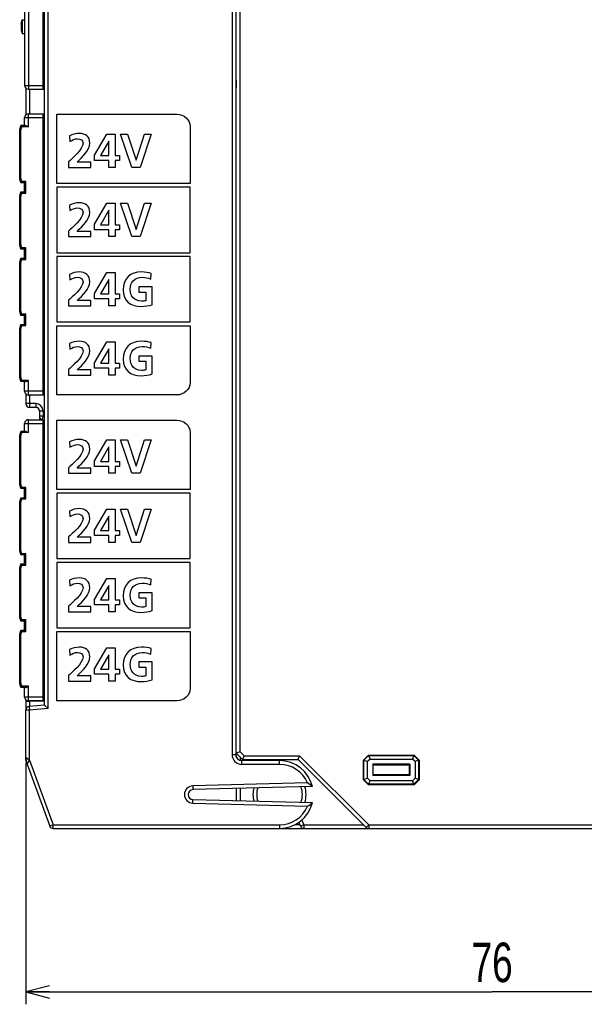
# Model space of a CAD drawing. Extents: x 0 to 238, y 0 to 170.
# Tile 23 of 28: x 121 to 167, y 0 to 80. Entities that reach past the tile are written whole.
import ezdxf

# ---------------------------------------------------------------- set-up
doc = ezdxf.new("R2010")
doc.units = 0
doc.header["$LTSCALE"] = 13.1087
doc.header["$MEASUREMENT"] = 0
doc.layers.get('0').update_dxf_attribs({"linetype": 'CONTINUOUS'})
doc.styles.add('TEXTSTYLE_2', font='txt', dxfattribs={"width": 0.7})
doc.dimstyles.new('DIMSTYLE_1', dxfattribs={"dimtxt": 3.2, "dimasz": 1.9, "dimexe": 1, "dimexo": 0.5, "dimgap": 0.8, "dimtad": 1, "dimdec": 3, "dimtxsty": 'TEXTSTYLE_2', "dimblk": 'OPEN', "dimblk1": 'OPEN', "dimblk2": 'OPEN', "dimcen": 0.09, "dimazin": 3, "dimtp": 0.001969, "dimtm": 0.001969, "dimtfac": 1, "dimtdec": 0, "dimtofl": 0, "dimtmove": 0, "dimatfit": 3, "dimtolj": 1})

# ---------------------------------------------------------------- blocks, each defined once
blk = doc.blocks.new('_OPEN')
at = {"color": 0, "linetype": 'BYBLOCK'}
for p, q in [((0, 0), (-1, 0.263)), ((-1, -0.263), (0, 0)), ((-1, 0), (0, 0))]:
    blk.add_line(p, q, dxfattribs=at)
blk = doc.blocks.new('*D2')
at = {"color": 2, "linetype": 'CONTINUOUS'}
for p, q in [((121.4, 19.55), (121.4, 1.802)), ((196.949, 14.059), (196.949, 1.802)), ((121.4, 1.802), (121.4, 0.002)), ((196.949, 1.802), (196.949, 0.002)), ((121.4, 1.002), (159.174, 1.002)), ((196.949, 1.002), (159.174, 1.002))]:
    blk.add_line(p, q, dxfattribs=at)
at = {"color": 2, "linetype": 'CONTINUOUS', "xscale": 1.9, "yscale": 1.9, "zscale": 1.9, "rotation": 180}
blk.add_blockref('_OPEN', (121.4, 1.002), dxfattribs=at)
at = {"color": 2, "linetype": 'CONTINUOUS', "xscale": 1.9, "yscale": 1.9, "zscale": 1.9}
blk.add_blockref('_OPEN', (196.949, 1.002), dxfattribs=at)
at = {"color": 2, "linetype": 'CONTINUOUS', "insert": (159.174, 5.002), "char_height": 3.2, "width": 4.48, "attachment_point": 2, "style": 'TEXTSTYLE_2'}
blk.add_mtext('76', dxfattribs=at)

msp = doc.modelspace()

# ---------------------------------------------------------------- linework, layer by layer
at = {"color": 7, "linetype": 'CONTINUOUS'}
for p, q in [((123.1998, 23.9906), (123.1998, 122.4262)), ((121.3002, 121.5077), (121.3002, 74.5085)), ((121.5999, 121.8074), (121.5999, 74.2081)), ((122.8002, 74.2081), (122.8002, 121.8074)), ((122.9001, 24.2655), (122.9001, 122.1513)), ((138.4496, 20.0412), (138.4496, 117.4074)), ((138.7496, 20.4836), (138.7496, 117.5318)), ((138.0996, 117.1835), (138.0996, 20.2596)), ((138.3996, 117.3075), (138.3996, 20.2596)), ((121.0249, 79.5335), (121.1052, 79.8332)), ((121.0249, 79.5335), (121.0249, 79.0332)), ((121.1052, 79.8332), (121.3002, 79.8332)), ((121.1052, 79.8332), (121.1052, 78.7335)), ((121.0249, 79.0332), (121.1052, 78.7335)), ((121.1052, 78.7335), (121.3002, 78.7335)), ((138.3996, 76.0085), (138.4496, 76.0085)), ((138.3996, 75.4084), (138.4496, 75.4084)), ((121.3002, 74.5085), (122.8002, 74.5085)), ((121.4001, 74.2846), (121.4001, 72.1322)), ((122.8002, 74.9757), (122.9001, 74.975)), ((122.8002, 74.3084), (122.9001, 74.3084)), ((138.4455, 74.9075), (138.3996, 74.9075)), ((138.4455, 74.3084), (138.3996, 74.3084)), ((138.4455, 74.9075), (138.4455, 74.3084)), ((121.5999, 74.2081), (122.9001, 74.2081)), ((121.6998, 74.2081), (121.6998, 72.2086)), ((138.4434, 74.2081), (138.3993, 74.2081)), ((121.3002, 71.9082), (122.8002, 71.9082)), ((121.3002, 71.2585), (121.3002, 71.9082)), ((121.5999, 72.2086), (122.9001, 72.2086)), ((121.5999, 71.1586), (121.5999, 72.2086)), ((122.8002, 49.4087), (122.8002, 72.2086)), ((122.9001, 72.1084), (122.8002, 72.1084)), ((138.3996, 72.2086), (138.4496, 72.2086)), ((138.3996, 72.1084), (138.4496, 72.1084)), ((120.8999, 70.9085), (120.9936, 71.2585)), ((121.3763, 71.2585), (120.9936, 71.2585)), ((121.0708, 71.1586), (120.9943, 71.2578)), ((120.9998, 70.8954), (121.0708, 71.1586)), ((121.5999, 71.1586), (121.0708, 71.1586)), ((121.3763, 71.2585), (121.3925, 71.2571)), ((121.3925, 71.2571), (121.4098, 71.253)), ((121.4098, 71.253), (121.4336, 71.2454)), ((121.4336, 71.2454), (121.4821, 71.2237)), ((121.4821, 71.2237), (121.521, 71.2034)), ((121.521, 71.2034), (121.5999, 71.1586)), ((120.8999, 66.9688), (120.8999, 70.9085)), ((120.9998, 70.8954), (120.9006, 70.9085)), ((120.9998, 66.9818), (120.9998, 70.8954)), ((126.9508, 68.869), (127.9612, 70.5719)), ((127.9612, 70.5719), (128.6343, 70.5719)), ((128.6343, 70.5719), (128.6343, 68.8342)), ((129.0522, 70.5719), (129.6327, 70.5719)), ((129.981, 67.8703), (129.0522, 70.5719)), ((129.6327, 70.5719), (130.3255, 68.4508)), ((130.3334, 68.4508), (131.0183, 70.5719)), ((131.5564, 70.5719), (130.6469, 67.8703)), ((131.0183, 70.5719), (131.5564, 70.5719)), ((128.1083, 70.0069), (127.4386, 68.8342)), ((128.1159, 70.0069), (128.1083, 70.0069)), ((128.1159, 68.8342), (128.1159, 70.0069)), ((126.9508, 68.4315), (126.9508, 68.869)), ((127.4386, 68.8342), (128.1159, 68.8342)), ((128.6343, 68.8342), (128.9788, 68.8342)), ((128.9788, 68.8342), (128.9788, 68.4315)), ((128.1159, 68.4315), (126.9508, 68.4315)), ((128.1159, 67.8703), (128.1159, 68.4315)), ((128.6343, 67.8703), (128.1159, 67.8703)), ((128.9788, 68.4315), (128.6343, 68.4315)), ((128.6343, 68.4315), (128.6343, 67.8703)), ((130.6469, 67.8703), (129.981, 67.8703)), ((130.3255, 68.4508), (130.3334, 68.4508)), ((120.9936, 66.6187), (120.8999, 66.9688)), ((120.9998, 66.9818), (120.9006, 66.9688)), ((121.3002, 66.6187), (120.9936, 66.6187)), ((121.0708, 66.7186), (120.9943, 66.6187)), ((121.0708, 66.7186), (120.9998, 66.9818)), ((121.4001, 66.7186), (121.0708, 66.7186)), ((121.3002, 65.8836), (121.3002, 66.6187)), ((121.3006, 66.6191), (121.4001, 66.7186)), ((121.4001, 65.7837), (121.4001, 66.7186)), ((120.8999, 65.5335), (120.9936, 65.8836)), ((120.8999, 61.5938), (120.8999, 65.5335)), ((120.9998, 65.5205), (120.9006, 65.5335)), ((120.9936, 65.8836), (121.3002, 65.8836)), ((121.0708, 65.7837), (120.9943, 65.8829)), ((120.9998, 65.5205), (121.0708, 65.7837)), ((120.9998, 61.6069), (120.9998, 65.5205)), ((121.0708, 65.7837), (121.4001, 65.7837)), ((121.3006, 65.8829), (121.4001, 65.7837)), ((134.7016, 66.2644), (123.9038, 66.2644)), ((123.9038, 66.2644), (123.9038, 60.948)), ((134.7016, 60.948), (134.7016, 66.2644)), ((126.9508, 63.253), (127.9612, 64.9558)), ((127.9612, 64.9558), (128.6343, 64.9558)), ((128.6343, 64.9558), (128.6343, 63.2182)), ((129.0522, 64.9558), (129.6327, 64.9558)), ((129.981, 62.2542), (129.0522, 64.9558)), ((129.6327, 64.9558), (130.3255, 62.8347)), ((130.3334, 62.8347), (131.0183, 64.9558)), ((131.5564, 64.9558), (130.6469, 62.2542)), ((131.0183, 64.9558), (131.5564, 64.9558)), ((128.1083, 64.3908), (127.4386, 63.2182)), ((128.1159, 64.3908), (128.1083, 64.3908)), ((128.1159, 63.2182), (128.1159, 64.3908)), ((126.9508, 62.8154), (126.9508, 63.253)), ((127.4386, 63.2182), (128.1159, 63.2182)), ((128.6343, 63.2182), (128.9788, 63.2182)), ((128.9788, 63.2182), (128.9788, 62.8154)), ((128.1159, 62.8154), (126.9508, 62.8154)), ((128.1159, 62.2542), (128.1159, 62.8154)), ((128.9788, 62.8154), (128.6343, 62.8154)), ((128.6343, 62.8154), (128.6343, 62.2542)), ((130.3255, 62.8347), (130.3334, 62.8347)), ((120.9936, 61.2438), (120.8999, 61.5938)), ((120.9998, 61.6069), (120.9006, 61.5938)), ((121.0708, 61.3437), (120.9998, 61.6069)), ((128.6343, 62.2542), (128.1159, 62.2542)), ((130.6469, 62.2542), (129.981, 62.2542)), ((121.3002, 61.2438), (120.9936, 61.2438)), ((121.0708, 61.3437), (120.9943, 61.2441)), ((121.4001, 61.3437), (121.0708, 61.3437)), ((121.3002, 60.5086), (121.3002, 61.2438)), ((121.3006, 61.2441), (121.4001, 61.3437)), ((121.4001, 60.4087), (121.4001, 61.3437)), ((123.9038, 60.948), (134.7016, 60.948)), ((120.8999, 60.1586), (120.9936, 60.5086)), ((120.8999, 56.2189), (120.8999, 60.1586)), ((120.9998, 60.1455), (120.9006, 60.1586)), ((120.9936, 60.5086), (121.3002, 60.5086)), ((121.0708, 60.4087), (120.9943, 60.5083)), ((120.9998, 60.1455), (121.0708, 60.4087)), ((120.9998, 56.232), (120.9998, 60.1455)), ((121.0708, 60.4087), (121.4001, 60.4087)), ((121.3006, 60.5079), (121.4001, 60.4087)), ((134.7016, 60.6483), (123.9038, 60.6483)), ((123.9038, 60.6483), (123.9038, 55.3319)), ((134.7016, 55.3319), (134.7016, 60.6483)), ((126.9508, 57.6365), (127.9612, 59.3394)), ((127.9612, 59.3394), (128.6343, 59.3394)), ((128.6343, 59.3394), (128.6343, 57.6017)), ((128.1083, 58.7744), (127.4386, 57.6017)), ((128.1159, 58.7744), (128.1083, 58.7744)), ((128.1159, 57.6017), (128.1159, 58.7744)), ((126.9508, 57.199), (126.9508, 57.6365)), ((127.4386, 57.6017), (128.1159, 57.6017)), ((128.6343, 57.6017), (128.9788, 57.6017)), ((128.9788, 57.6017), (128.9788, 57.199)), ((128.1159, 57.199), (126.9508, 57.199)), ((128.1159, 56.6378), (128.1159, 57.199)), ((128.9788, 57.199), (128.6343, 57.199)), ((128.6343, 57.199), (128.6343, 56.6378)), ((120.9936, 55.8688), (120.8999, 56.2189)), ((120.9998, 56.232), (120.9006, 56.2189)), ((121.0708, 55.9688), (120.9943, 55.8692)), ((121.0708, 55.9688), (120.9998, 56.232)), ((121.4001, 55.9688), (121.0708, 55.9688)), ((121.3006, 55.8692), (121.4001, 55.9688)), ((121.4001, 55.0338), (121.4001, 55.9688)), ((128.6343, 56.6378), (128.1159, 56.6378)), ((120.8999, 54.7837), (120.9936, 55.1337)), ((121.3002, 55.8688), (120.9936, 55.8688)), ((120.9936, 55.1337), (121.3002, 55.1337)), ((121.0708, 55.0338), (120.9943, 55.1334)), ((121.3002, 55.1337), (121.3002, 55.8688)), ((121.3006, 55.133), (121.4001, 55.0338)), ((123.9038, 55.3319), (134.7016, 55.3319)), ((120.8999, 50.8439), (120.8999, 54.7837)), ((120.9998, 54.7706), (120.9006, 54.7837)), ((120.9998, 54.7706), (121.0708, 55.0338)), ((120.9998, 50.857), (120.9998, 54.7706)), ((121.0708, 55.0338), (121.4001, 55.0338)), ((126.9508, 52.0204), (127.9612, 53.7233)), ((127.9612, 53.7233), (128.6343, 53.7233)), ((128.6343, 53.7233), (128.6343, 51.9856)), ((128.1083, 53.1583), (127.4386, 51.9856)), ((128.1159, 53.1583), (128.1083, 53.1583)), ((128.1159, 51.9856), (128.1159, 53.1583)), ((126.9508, 51.5829), (126.9508, 52.0204)), ((127.4386, 51.9856), (128.1159, 51.9856)), ((128.6343, 51.9856), (128.9788, 51.9856)), ((128.9788, 51.9856), (128.9788, 51.5829)), ((128.1159, 51.5829), (126.9508, 51.5829)), ((128.1159, 51.0217), (128.1159, 51.5829)), ((128.9788, 51.5829), (128.6343, 51.5829)), ((128.6343, 51.5829), (128.6343, 51.0217)), ((120.9936, 50.4939), (120.8999, 50.8439)), ((120.9998, 50.857), (120.9006, 50.8439)), ((121.3763, 50.4939), (120.9936, 50.4939)), ((121.0708, 50.5938), (120.9943, 50.4943)), ((121.0708, 50.5938), (120.9998, 50.857)), ((121.5999, 50.5938), (121.0708, 50.5938)), ((121.3002, 49.7088), (121.3002, 50.4939)), ((121.3763, 50.4939), (121.3925, 50.4953)), ((121.3925, 50.4953), (121.4098, 50.4991)), ((121.4098, 50.4991), (121.4336, 50.507)), ((121.4336, 50.507), (121.4821, 50.5284)), ((121.4821, 50.5284), (121.521, 50.5491)), ((121.521, 50.5491), (121.5999, 50.5938)), ((121.5999, 49.4087), (121.5999, 50.5938)), ((128.6343, 51.0217), (128.1159, 51.0217)), ((122.8002, 49.7088), (121.3002, 49.7088)), ((122.9001, 49.5086), (122.8002, 49.5086)), ((138.3996, 49.5086), (138.4496, 49.5086)), ((121.4001, 49.4852), (121.4001, 48.7087)), ((122.2001, 48.7087), (121.4001, 48.7087)), ((122.9001, 49.4087), (121.5999, 49.4087)), ((121.6998, 49.4087), (121.6998, 48.409)), ((122.2001, 48.7087), (122.2001, 48.409)), ((138.4496, 49.4087), (138.3996, 49.4087)), ((122.2001, 48.409), (121.6998, 48.409)), ((122.4977, 48.1441), (122.4998, 48.1086)), ((122.8002, 48.1089), (122.4998, 48.1089)), ((122.4998, 48.1089), (122.4998, 47.4089)), ((122.8002, 48.1089), (122.8002, 47.689)), ((121.3002, 47.1088), (122.8002, 47.1088)), ((121.3002, 46.4591), (121.3002, 47.1088)), ((121.5999, 47.4089), (122.9001, 47.4089)), ((121.5999, 46.3588), (121.5999, 47.4089)), ((122.8002, 47.689), (122.4998, 47.689)), ((122.8002, 47.689), (122.6982, 47.4093)), ((122.9001, 47.6525), (122.8002, 47.689)), ((122.8002, 24.6093), (122.8002, 47.4089)), ((122.9001, 47.3086), (122.8002, 47.3086)), ((138.3996, 47.4089), (138.4496, 47.4089)), ((138.3996, 47.3086), (138.4496, 47.3086)), ((120.8999, 46.1091), (120.9936, 46.4591)), ((121.3763, 46.4591), (120.9936, 46.4591)), ((121.0708, 46.3588), (120.9943, 46.4584)), ((120.9998, 46.0956), (121.0708, 46.3588)), ((121.5999, 46.3588), (121.0708, 46.3588)), ((121.3763, 46.4591), (121.3925, 46.4574)), ((121.3925, 46.4574), (121.4098, 46.4536)), ((121.4098, 46.4536), (121.4336, 46.4457)), ((121.4336, 46.4457), (121.4821, 46.424)), ((121.4821, 46.424), (121.521, 46.4036)), ((121.521, 46.4036), (121.5999, 46.3588)), ((120.8999, 42.169), (120.8999, 46.1091)), ((120.9998, 46.0956), (120.9006, 46.1091)), ((120.9998, 42.1821), (120.9998, 46.0956)), ((126.9508, 44.061), (127.9612, 45.7639)), ((127.9612, 45.7639), (128.6343, 45.7639)), ((128.6343, 45.7639), (128.6343, 44.0262)), ((129.0522, 45.7639), (129.6327, 45.7639)), ((129.981, 43.0623), (129.0522, 45.7639)), ((129.6327, 45.7639), (130.3255, 43.6428)), ((130.3334, 43.6428), (131.0183, 45.7639)), ((131.5564, 45.7639), (130.6469, 43.0623)), ((131.0183, 45.7639), (131.5564, 45.7639)), ((128.1083, 45.1989), (127.4386, 44.0262)), ((128.1159, 45.1989), (128.1083, 45.1989)), ((128.1159, 44.0262), (128.1159, 45.1989)), ((126.9508, 43.6235), (126.9508, 44.061)), ((127.4386, 44.0262), (128.1159, 44.0262)), ((128.6343, 44.0262), (128.9788, 44.0262)), ((128.9788, 44.0262), (128.9788, 43.6235)), ((128.1159, 43.6235), (126.9508, 43.6235)), ((128.1159, 43.0623), (128.1159, 43.6235)), ((128.9788, 43.6235), (128.6343, 43.6235)), ((128.6343, 43.6235), (128.6343, 43.0623)), ((130.3255, 43.6428), (130.3334, 43.6428)), ((128.6343, 43.0623), (128.1159, 43.0623)), ((130.6469, 43.0623), (129.981, 43.0623)), ((120.9936, 41.819), (120.8999, 42.169)), ((120.9998, 42.1821), (120.9006, 42.169)), ((121.3002, 41.819), (120.9936, 41.819)), ((121.0708, 41.9189), (120.9943, 41.8194)), ((121.0708, 41.9189), (120.9998, 42.1821)), ((121.4001, 41.9189), (121.0708, 41.9189)), ((121.3002, 41.0842), (121.3002, 41.819)), ((121.3006, 41.8194), (121.4001, 41.9189)), ((121.4001, 40.9839), (121.4001, 41.9189)), ((120.8999, 40.7342), (120.9936, 41.0842)), ((120.8999, 36.7941), (120.8999, 40.7342)), ((120.9998, 40.7211), (120.9006, 40.7342)), ((120.9936, 41.0842), (121.3002, 41.0842)), ((121.0708, 40.9839), (120.9943, 41.0835)), ((120.9998, 40.7211), (121.0708, 40.9839)), ((120.9998, 36.8072), (120.9998, 40.7211)), ((121.0708, 40.9839), (121.4001, 40.9839)), ((121.3006, 41.0835), (121.4001, 40.9839)), ((134.7016, 41.4577), (123.9038, 41.4577)), ((123.9038, 41.4577), (123.9038, 36.1413)), ((134.7016, 36.1413), (134.7016, 41.4577)), ((126.9508, 38.4449), (127.9612, 40.1478)), ((127.9612, 40.1478), (128.6343, 40.1478)), ((128.6343, 40.1478), (128.6343, 38.4102)), ((129.0522, 40.1478), (129.6327, 40.1478)), ((129.981, 37.4462), (129.0522, 40.1478)), ((129.6327, 40.1478), (130.3255, 38.0267)), ((130.3334, 38.0267), (131.0183, 40.1478)), ((131.5564, 40.1478), (130.6469, 37.4462)), ((131.0183, 40.1478), (131.5564, 40.1478)), ((128.1083, 39.5828), (127.4386, 38.4102)), ((128.1159, 39.5828), (128.1083, 39.5828)), ((128.1159, 38.4102), (128.1159, 39.5828)), ((126.9508, 38.0074), (126.9508, 38.4449)), ((127.4386, 38.4102), (128.1159, 38.4102)), ((128.6343, 38.4102), (128.9788, 38.4102)), ((128.9788, 38.4102), (128.9788, 38.0074)), ((128.1159, 38.0074), (126.9508, 38.0074)), ((128.1159, 37.4462), (128.1159, 38.0074)), ((128.9788, 38.0074), (128.6343, 38.0074)), ((128.6343, 38.0074), (128.6343, 37.4462)), ((130.3255, 38.0267), (130.3334, 38.0267)), ((120.9936, 36.4441), (120.8999, 36.7941)), ((120.9998, 36.8072), (120.9006, 36.7941)), ((121.0708, 36.5443), (120.9998, 36.8072)), ((128.6343, 37.4462), (128.1159, 37.4462)), ((130.6469, 37.4462), (129.981, 37.4462)), ((121.3002, 36.4441), (120.9936, 36.4441)), ((121.0708, 36.5443), (120.9943, 36.4444)), ((121.4001, 36.5443), (121.0708, 36.5443)), ((121.3002, 35.7092), (121.3002, 36.4441)), ((121.3006, 36.4444), (121.4001, 36.5443)), ((121.4001, 35.6093), (121.4001, 36.5443)), ((123.9038, 36.1413), (134.7016, 36.1413)), ((120.8999, 35.3592), (120.9936, 35.7092)), ((120.8999, 31.4191), (120.8999, 35.3592)), ((120.9998, 35.3461), (120.9006, 35.3592)), ((120.9936, 35.7092), (121.3002, 35.7092)), ((121.0708, 35.6093), (120.9943, 35.7085)), ((120.9998, 35.3461), (121.0708, 35.6093)), ((120.9998, 31.4326), (120.9998, 35.3461)), ((121.0708, 35.6093), (121.4001, 35.6093)), ((121.3006, 35.7085), (121.4001, 35.6093)), ((134.7016, 35.8416), (123.9038, 35.8416)), ((123.9038, 35.8416), (123.9038, 30.5252)), ((134.7016, 30.5252), (134.7016, 35.8416)), ((126.9508, 32.8285), (127.9612, 34.5314)), ((127.9612, 34.5314), (128.6343, 34.5314)), ((128.6343, 34.5314), (128.6343, 32.7937)), ((128.1083, 33.9664), (127.4386, 32.7937)), ((128.1159, 33.9664), (128.1083, 33.9664)), ((128.1159, 32.7937), (128.1159, 33.9664)), ((126.9508, 32.391), (126.9508, 32.8285)), ((127.4386, 32.7937), (128.1159, 32.7937)), ((128.6343, 32.7937), (128.9788, 32.7937)), ((128.9788, 32.7937), (128.9788, 32.391)), ((128.1159, 32.391), (126.9508, 32.391)), ((128.1159, 31.8298), (128.1159, 32.391)), ((128.9788, 32.391), (128.6343, 32.391)), ((128.6343, 32.391), (128.6343, 31.8298)), ((120.9936, 31.0691), (120.8999, 31.4191)), ((120.9998, 31.4326), (120.9006, 31.4195)), ((121.0708, 31.1694), (120.9943, 31.0695)), ((121.0708, 31.1694), (120.9998, 31.4326)), ((121.4001, 31.1694), (121.0708, 31.1694)), ((121.3006, 31.0695), (121.4001, 31.1694)), ((121.4001, 30.2344), (121.4001, 31.1694)), ((128.6343, 31.8298), (128.1159, 31.8298)), ((121.3002, 31.0691), (120.9936, 31.0691)), ((121.3002, 30.3343), (121.3002, 31.0691)), ((123.9038, 30.5252), (134.7016, 30.5252)), ((120.8999, 29.9843), (120.9936, 30.3343)), ((120.8999, 26.0442), (120.8999, 29.9843)), ((120.9998, 29.9712), (120.9006, 29.9843)), ((120.9936, 30.3343), (121.3002, 30.3343)), ((121.0708, 30.2344), (120.9943, 30.3336)), ((120.9998, 29.9712), (121.0708, 30.2344)), ((120.9998, 26.0576), (120.9998, 29.9712)), ((121.0708, 30.2344), (121.4001, 30.2344)), ((121.3006, 30.3336), (121.4001, 30.2344)), ((126.9508, 27.2124), (127.9612, 28.9153)), ((127.9612, 28.9153), (128.6343, 28.9153)), ((128.6343, 28.9153), (128.6343, 27.1776)), ((128.1083, 28.3503), (127.4386, 27.1776)), ((128.1159, 28.3503), (128.1083, 28.3503)), ((128.1159, 27.1776), (128.1159, 28.3503)), ((126.9508, 26.7749), (126.9508, 27.2124)), ((127.4386, 27.1776), (128.1159, 27.1776)), ((128.6343, 27.1776), (128.9788, 27.1776)), ((128.9788, 27.1776), (128.9788, 26.7749)), ((128.1159, 26.7749), (126.9508, 26.7749)), ((128.1159, 26.2137), (128.1159, 26.7749)), ((128.9788, 26.7749), (128.6343, 26.7749)), ((128.6343, 26.7749), (128.6343, 26.2137)), ((120.9936, 25.6945), (120.8999, 26.0442)), ((120.9998, 26.0576), (120.9006, 26.0446)), ((121.3763, 25.6945), (120.9936, 25.6945)), ((121.0708, 25.7944), (120.9943, 25.6945)), ((121.0708, 25.7944), (120.9998, 26.0576)), ((121.5999, 25.7944), (121.0708, 25.7944)), ((121.3002, 24.9091), (121.3002, 25.6945)), ((121.3763, 25.6945), (121.3925, 25.6959)), ((121.3925, 25.6959), (121.4098, 25.6993)), ((121.4098, 25.6993), (121.4336, 25.7076)), ((121.4336, 25.7076), (121.4821, 25.729)), ((121.4821, 25.729), (121.521, 25.7496)), ((121.521, 25.7496), (121.5999, 25.7944)), ((121.5999, 24.6093), (121.5999, 25.7944)), ((128.6343, 26.2137), (128.1159, 26.2137)), ((122.8002, 24.9091), (121.3002, 24.9091)), ((121.4001, 24.6858), (121.4001, 23.8618)), ((122.9001, 24.6093), (121.5999, 24.6093)), ((122.9001, 24.2655), (121.6737, 24.1584)), ((121.6737, 24.1584), (121.6998, 23.8594)), ((121.6895, 24.6093), (121.6895, 24.1598)), ((122.9001, 24.5883), (121.6895, 24.589)), ((123.1998, 23.9906), (121.6998, 23.8594)), ((122.9001, 24.7092), (122.8002, 24.7092)), ((122.9005, 24.2652), (123.1998, 23.9906)), ((138.3996, 24.7092), (138.4496, 24.7092)), ((138.4496, 24.6093), (138.3996, 24.6093)), ((121.6998, 23.8594), (121.4001, 23.8594)), ((121.4001, 19.8338), (121.4001, 23.8594)), ((121.6998, 19.8125), (121.6998, 23.8594)), ((121.4001, 20.0502), (121.6998, 19.8125)), ((138.0996, 20.2596), (138.3996, 20.2596)), ((138.9498, 19.8594), (138.4496, 20.3595)), ((138.7496, 20.4836), (138.4499, 20.3595)), ((139.0738, 20.1594), (138.7496, 20.4836)), ((138.7496, 20.0592), (138.7496, 19.7825)), ((139.0738, 20.1594), (138.9498, 19.8597)), ((139.0738, 20.1594), (143.5737, 20.1594)), ((143.4497, 19.8597), (143.5737, 20.1594)), ((149.174, 14.5595), (143.5737, 20.1594)), ((149.1495, 20.2093), (148.7495, 19.8094)), ((149.1657, 20.1701), (148.7888, 19.7932)), ((149.1495, 20.2093), (152.8494, 20.2093)), ((149.1495, 20.2093), (149.1657, 20.1701)), ((149.1657, 20.1701), (152.8333, 20.1701)), ((149.1657, 20.1701), (149.2807, 19.8928)), ((152.8333, 20.1701), (152.7182, 19.8928)), ((152.8494, 20.2093), (152.8333, 20.1701)), ((153.2102, 19.7932), (152.8333, 20.1701)), ((153.2494, 19.8094), (152.8494, 20.2093)), ((121.4001, 19.8125), (121.4001, 19.8331)), ((121.4532, 19.6354), (121.418, 19.7312)), ((121.4249, 19.7122), (121.418, 19.7098)), ((121.4994, 19.4859), (121.418, 19.7098)), ((121.4994, 19.4859), (123.33, 14.4568)), ((121.4997, 19.4866), (121.6998, 19.8125)), ((121.6998, 19.8125), (123.6119, 14.5595)), ((141.9497, 19.7594), (138.8995, 19.7594)), ((138.8995, 19.4594), (138.8995, 19.7594)), ((141.9497, 19.4594), (138.8995, 19.4594)), ((138.9498, 19.8594), (143.4497, 19.8594)), ((141.9497, 19.4594), (141.9497, 19.7594)), ((148.9617, 14.3473), (143.4497, 19.8594)), ((148.7495, 19.8094), (148.7888, 19.7932)), ((148.7495, 18.2095), (148.7495, 19.8094)), ((148.7888, 19.7932), (149.0661, 19.6781)), ((148.7888, 18.2257), (148.7888, 19.7932)), ((149.2807, 19.8928), (149.0661, 19.6781)), ((149.0661, 18.3408), (149.0661, 19.6781)), ((149.2807, 19.8928), (152.7182, 19.8928)), ((152.5019, 19.4618), (149.4971, 19.4618)), ((149.5495, 19.4094), (149.4971, 19.4618)), ((149.4971, 19.4618), (149.4971, 18.5571)), ((149.5495, 19.4094), (152.4495, 19.4094)), ((149.5495, 18.6095), (149.5495, 19.4094)), ((152.4495, 19.4094), (152.5019, 19.4618)), ((152.4495, 19.4094), (152.4495, 18.6095)), ((152.5019, 19.4618), (152.5019, 18.5571)), ((152.9328, 19.6781), (152.7182, 19.8928)), ((153.2102, 19.7932), (152.9328, 19.6781)), ((152.9328, 19.6781), (152.9328, 18.3408)), ((153.2494, 19.8094), (153.2102, 19.7932)), ((153.2102, 19.7932), (153.2102, 18.2257)), ((153.2494, 19.8094), (153.2494, 18.2095)), ((149.5495, 18.6095), (149.4971, 18.5571)), ((152.5019, 18.5571), (149.4971, 18.5571)), ((152.4495, 18.6095), (149.5495, 18.6095)), ((152.4495, 18.6095), (152.5019, 18.5571)), ((144.211, 17.9522), (134.9315, 17.7093)), ((134.9315, 17.7093), (134.9391, 17.4092)), ((144.621, 17.6628), (134.9391, 17.4092)), ((148.7495, 18.2095), (148.7888, 18.2257)), ((149.1495, 17.8095), (148.7495, 18.2095)), ((148.7888, 18.2257), (149.0661, 18.3408)), ((149.1657, 17.8488), (148.7888, 18.2257)), ((149.2807, 18.1258), (149.0661, 18.3408)), ((149.1495, 17.8095), (149.1657, 17.8488)), ((152.8494, 17.8095), (149.1495, 17.8095)), ((149.1657, 17.8488), (149.2807, 18.1258)), ((152.8333, 17.8488), (149.1657, 17.8488)), ((152.7182, 18.1258), (149.2807, 18.1258)), ((152.7182, 18.1258), (152.9328, 18.3408)), ((152.8333, 17.8488), (152.7182, 18.1258)), ((152.8333, 17.8488), (153.2102, 18.2257)), ((152.8494, 17.8095), (152.8333, 17.8488)), ((152.8494, 17.8095), (153.2494, 18.2095)), ((153.2102, 18.2257), (152.9328, 18.3408)), ((153.2494, 18.2095), (153.2102, 18.2257)), ((138.4496, 17.5012), (138.4496, 16.5177)), ((138.7496, 17.5091), (138.7496, 16.5097)), ((134.9315, 16.3096), (134.9391, 16.6096)), ((134.9315, 16.3096), (144.211, 16.0667)), ((134.9391, 16.6096), (144.621, 16.3561)), ((123.6119, 14.5595), (123.33, 14.4568)), ((123.6119, 14.5595), (141.9497, 14.5595)), ((123.6119, 14.2594), (123.6119, 14.5595)), ((141.9497, 14.5595), (141.9497, 14.2594)), ((143.6047, 14.5595), (143.1985, 14.5595)), ((143.5238, 14.7545), (143.6523, 14.4448)), ((143.9292, 14.5595), (143.6523, 14.4448)), ((143.7687, 14.9471), (143.9292, 14.5595)), ((143.9292, 14.5595), (148.7495, 14.5595)), ((143.9292, 14.5595), (143.9292, 14.2594)), ((149.174, 14.5595), (148.9617, 14.3473)), ((149.174, 14.5595), (183.0989, 14.5595)), ((149.174, 14.5595), (149.174, 14.2594)), ((123.6119, 14.2594), (183.0989, 14.2594))]:
    msp.add_line(p, q, dxfattribs=at)
for centre, radius, start, end in [((121.6003, 74.5082), 0.3001, 179.940039, 269.931971), ((121.6003, 71.9085), 0.3001, 90.073783, 180.060936), ((121.6002, 49.7088), 0.3, 179.991978, 269.940623), ((121.7001, 48.7089), 0.3, 180.040211, 269.953045), ((122.2001, 48.1086), 0.6001, 0.030683, 90.003006), ((122.1999, 48.1087), 0.3003, 59.193646, 89.978049), ((122.2, 48.1092), 0.2998, 359.949801, 89.989536), ((121.6002, 47.1089), 0.3, 90.059567, 180.008054), ((122.7999, 47.6893), 0.3001, 180.06637, 250.056194), ((121.6002, 24.9093), 0.3, 180.045002, 269.954996), ((121.7, 23.8596), 0.2999, 95.045883, 180.055157), ((123.0606, 20.0513), 1.6605, 180.039127, 199.908576), ((138.8997, 20.2596), 0.8002, 179.993508, 269.983423), ((138.8997, 20.2595), 0.5001, 179.988856, 269.974763), ((121.7053, 19.8128), 0.3052, 180.070992, 199.733734), ((141.9497, 17.0095), 2.75, 13.743296, 90.000151), ((141.9497, 17.0094), 2.4499, 22.631136, 89.999867), ((134.9499, 17.0094), 0.7001, 91.50869, 268.49131), ((141.9468, 17.0096), 1.8527, 340.151251, 19.848749), ((141.9505, 17.0094), 2.1491, 342.753762, 17.246238), ((140.6759, 12.5118), 6.488, 52.558419, 56.984293), ((134.9496, 17.0094), 0.3999, 91.505707, 268.494293), ((141.955, 17.0093), 2.1554, 165.797481, 194.202519), ((141.9462, 17.0093), 1.8467, 163.092531, 196.907469), ((141.9497, 17.0094), 2.75, 269.999849, 346.256704), ((141.9494, 17.01), 2.4505, 270.008637, 337.36036), ((140.6759, 21.507), 6.488, 303.015707, 307.441581), ((123.6119, 14.5593), 0.2999, 199.980633, 269.999715), ((143.9294, 14.5593), 0.2999, 202.450595, 269.967411), ((149.1738, 14.5592), 0.2998, 224.983165, 270.030674)]:
    msp.add_arc(centre, radius, start, end, dxfattribs=at)
for points in [[(138.3996, 78.7583), (138.4172, 78.7583), (138.4344, 78.7632), (138.4496, 78.7718)], [(138.4434, 74.2081), (138.4447, 74.2081), (138.4455, 74.2529), (138.4455, 74.3084)], [(122.4925, 48.1751), (122.4722, 48.2629), (122.4137, 48.3373), (122.3331, 48.3773)], [(122.4123, 48.3208), (122.402, 48.3311), (122.3906, 48.3408), (122.3788, 48.3497)], [(121.4001, 24.5997), (121.4001, 24.5939), (121.5283, 24.5894), (121.6895, 24.589)], [(121.4001, 19.8338), (121.4001, 19.8331), (121.4046, 19.8318), (121.4132, 19.8311)], [(121.4001, 19.8338), (121.4001, 19.7991), (121.4063, 19.7642), (121.418, 19.7312)], [(121.418, 19.7312), (121.418, 19.7305), (121.4218, 19.7315), (121.4294, 19.7336)]]:
    msp.add_open_spline(points, degree=3, dxfattribs=at)
for points, knots in [([(134.7016, 71.1797), (134.7016, 71.7313), (134.2214, 72.1801), (133.6312, 72.1801), (133.6312, 72.1801), (123.9038, 72.1801), (123.9038, 72.1801), (123.9038, 72.1801), (123.9038, 66.5644), (123.9038, 66.5644), (123.9038, 66.5644), (134.7016, 66.5644), (134.7016, 66.5644), (134.7016, 66.5644), (134.7016, 71.1797), (134.7016, 71.1797)], [0, 0, 0, 0, 1, 1, 1, 2, 2, 2, 3, 3, 3, 4, 4, 4, 5, 5, 5, 5]), ([(124.8658, 67.8703), (124.8658, 67.8703), (124.8658, 68.3233), (124.8658, 68.3233), (125.1177, 68.5669), (126.0347, 69.3334), (126.0347, 69.8288), (126.0347, 70.0765), (125.8142, 70.1926), (125.5934, 70.1926), (125.3653, 70.1926), (125.1483, 70.092), (124.9705, 69.9759), (124.9705, 69.9759), (124.9278, 70.4248), (124.9278, 70.4248), (125.1717, 70.5485), (125.4542, 70.6184), (125.7291, 70.6184), (126.2438, 70.6184), (126.5766, 70.359), (126.5766, 69.8288), (126.5766, 69.2559), (125.9999, 68.7295), (125.5586, 68.2961), (125.5586, 68.2961), (126.6617, 68.2961), (126.6617, 68.2961), (126.6617, 68.2961), (126.6617, 67.8703), (126.6617, 67.8703), (126.6617, 67.8703), (124.8658, 67.8703), (124.8658, 67.8703)], [0, 0, 0, 0, 1, 1, 1, 2, 2, 2, 3, 3, 3, 4, 4, 4, 5, 5, 5, 6, 6, 6, 7, 7, 7, 8, 8, 8, 9, 9, 9, 10, 10, 10, 11, 11, 11, 11]), ([(124.8658, 62.2542), (124.8658, 62.2542), (124.8658, 62.7073), (124.8658, 62.7073), (125.1177, 62.9508), (126.0347, 63.7173), (126.0347, 64.2127), (126.0347, 64.4604), (125.8142, 64.5765), (125.5934, 64.5765), (125.3653, 64.5765), (125.1483, 64.4759), (124.9705, 64.3598), (124.9705, 64.3598), (124.9278, 64.8087), (124.9278, 64.8087), (125.1717, 64.9324), (125.4542, 65.0023), (125.7291, 65.0023), (126.2438, 65.0023), (126.5766, 64.7429), (126.5766, 64.2127), (126.5766, 63.6398), (125.9999, 63.1134), (125.5586, 62.68), (125.5586, 62.68), (126.6617, 62.68), (126.6617, 62.68), (126.6617, 62.68), (126.6617, 62.2542), (126.6617, 62.2542), (126.6617, 62.2542), (124.8658, 62.2542), (124.8658, 62.2542)], [0, 0, 0, 0, 1, 1, 1, 2, 2, 2, 3, 3, 3, 4, 4, 4, 5, 5, 5, 6, 6, 6, 7, 7, 7, 8, 8, 8, 9, 9, 9, 10, 10, 10, 11, 11, 11, 11]), ([(124.8658, 56.6378), (124.8658, 56.6378), (124.8658, 57.0908), (124.8658, 57.0908), (125.1177, 57.3344), (126.0347, 58.1009), (126.0347, 58.5963), (126.0347, 58.844), (125.8142, 58.9601), (125.5934, 58.9601), (125.3653, 58.9601), (125.1483, 58.8595), (124.9705, 58.7434), (124.9705, 58.7434), (124.9278, 59.1923), (124.9278, 59.1923), (125.1717, 59.316), (125.4542, 59.3859), (125.7291, 59.3859), (126.2438, 59.3859), (126.5766, 59.1265), (126.5766, 58.5963), (126.5766, 58.0234), (125.9999, 57.497), (125.5586, 57.0636), (125.5586, 57.0636), (126.6617, 57.0636), (126.6617, 57.0636), (126.6617, 57.0636), (126.6617, 56.6378), (126.6617, 56.6378), (126.6617, 56.6378), (124.8658, 56.6378), (124.8658, 56.6378)], [0, 0, 0, 0, 1, 1, 1, 2, 2, 2, 3, 3, 3, 4, 4, 4, 5, 5, 5, 6, 6, 6, 7, 7, 7, 8, 8, 8, 9, 9, 9, 10, 10, 10, 11, 11, 11, 11]), ([(131.5254, 58.8168), (131.3163, 58.9136), (131.0455, 58.9601), (130.8288, 58.9601), (130.198, 58.9601), (129.8494, 58.5343), (129.8494, 57.981), (129.8494, 57.4312), (130.1901, 57.0171), (130.7668, 57.0171), (130.9139, 57.0171), (131.03, 57.0326), (131.123, 57.056), (131.123, 57.056), (131.123, 57.7602), (131.123, 57.7602), (131.123, 57.7602), (130.5501, 57.7602), (130.5501, 57.7602), (130.5501, 57.7602), (130.5501, 58.186), (130.5501, 58.186), (130.5501, 58.186), (131.6415, 58.186), (131.6415, 58.186), (131.6415, 58.186), (131.6415, 56.7308), (131.6415, 56.7308), (131.3552, 56.6533), (131.0572, 56.5913), (130.7668, 56.5913), (129.8921, 56.5913), (129.2844, 57.0288), (129.2844, 57.9421), (129.2844, 58.8671), (129.8494, 59.3859), (130.7668, 59.3859), (131.0803, 59.3859), (131.328, 59.3432), (131.5602, 59.2736), (131.5602, 59.2736), (131.5254, 58.8168), (131.5254, 58.8168)], [0, 0, 0, 0, 1, 1, 1, 2, 2, 2, 3, 3, 3, 4, 4, 4, 5, 5, 5, 6, 6, 6, 7, 7, 7, 8, 8, 8, 9, 9, 9, 10, 10, 10, 11, 11, 11, 12, 12, 12, 13, 13, 13, 14, 14, 14, 14]), ([(123.9038, 55.0322), (123.9038, 55.0322), (123.9038, 49.4161), (123.9038, 49.4161), (123.9038, 49.4161), (133.6312, 49.4161), (133.6312, 49.4161), (134.2214, 49.4161), (134.7016, 49.8647), (134.7016, 50.4159), (134.7016, 50.4159), (134.7016, 55.0322), (134.7016, 55.0322), (134.7016, 55.0322), (123.9038, 55.0322), (123.9038, 55.0322)], [0, 0, 0, 0, 1, 1, 1, 2, 2, 2, 3, 3, 3, 4, 4, 4, 5, 5, 5, 5]), ([(124.8658, 51.0217), (124.8658, 51.0217), (124.8658, 51.4747), (124.8658, 51.4747), (125.1177, 51.7183), (126.0347, 52.4848), (126.0347, 52.9802), (126.0347, 53.2279), (125.8142, 53.344), (125.5934, 53.344), (125.3653, 53.344), (125.1483, 53.2434), (124.9705, 53.1273), (124.9705, 53.1273), (124.9278, 53.5762), (124.9278, 53.5762), (125.1717, 53.6999), (125.4542, 53.7698), (125.7291, 53.7698), (126.2438, 53.7698), (126.5766, 53.5104), (126.5766, 52.9802), (126.5766, 52.4073), (125.9999, 51.8809), (125.5586, 51.4475), (125.5586, 51.4475), (126.6617, 51.4475), (126.6617, 51.4475), (126.6617, 51.4475), (126.6617, 51.0217), (126.6617, 51.0217), (126.6617, 51.0217), (124.8658, 51.0217), (124.8658, 51.0217)], [0, 0, 0, 0, 1, 1, 1, 2, 2, 2, 3, 3, 3, 4, 4, 4, 5, 5, 5, 6, 6, 6, 7, 7, 7, 8, 8, 8, 9, 9, 9, 10, 10, 10, 11, 11, 11, 11]), ([(131.5254, 53.2007), (131.3163, 53.2975), (131.0455, 53.344), (130.8288, 53.344), (130.198, 53.344), (129.8494, 52.9182), (129.8494, 52.3649), (129.8494, 51.8151), (130.1901, 51.401), (130.7668, 51.401), (130.9139, 51.401), (131.03, 51.4165), (131.123, 51.4399), (131.123, 51.4399), (131.123, 52.1441), (131.123, 52.1441), (131.123, 52.1441), (130.5501, 52.1441), (130.5501, 52.1441), (130.5501, 52.1441), (130.5501, 52.5699), (130.5501, 52.5699), (130.5501, 52.5699), (131.6415, 52.5699), (131.6415, 52.5699), (131.6415, 52.5699), (131.6415, 51.1147), (131.6415, 51.1147), (131.3552, 51.0372), (131.0572, 50.9752), (130.7668, 50.9752), (129.8921, 50.9752), (129.2844, 51.4127), (129.2844, 52.326), (129.2844, 53.251), (129.8494, 53.7698), (130.7668, 53.7698), (131.0803, 53.7698), (131.328, 53.7271), (131.5602, 53.6575), (131.5602, 53.6575), (131.5254, 53.2007), (131.5254, 53.2007)], [0, 0, 0, 0, 1, 1, 1, 2, 2, 2, 3, 3, 3, 4, 4, 4, 5, 5, 5, 6, 6, 6, 7, 7, 7, 8, 8, 8, 9, 9, 9, 10, 10, 10, 11, 11, 11, 12, 12, 12, 13, 13, 13, 14, 14, 14, 14]), ([(134.7016, 46.373), (134.7016, 46.9246), (134.2214, 47.3734), (133.6312, 47.3734), (133.6312, 47.3734), (123.9038, 47.3734), (123.9038, 47.3734), (123.9038, 47.3734), (123.9038, 41.7577), (123.9038, 41.7577), (123.9038, 41.7577), (134.7016, 41.7577), (134.7016, 41.7577), (134.7016, 41.7577), (134.7016, 46.373), (134.7016, 46.373)], [0, 0, 0, 0, 1, 1, 1, 2, 2, 2, 3, 3, 3, 4, 4, 4, 5, 5, 5, 5]), ([(124.8658, 43.0623), (124.8658, 43.0623), (124.8658, 43.5153), (124.8658, 43.5153), (125.1177, 43.7589), (126.0347, 44.5254), (126.0347, 45.0208), (126.0347, 45.2685), (125.8142, 45.3846), (125.5934, 45.3846), (125.3653, 45.3846), (125.1483, 45.284), (124.9705, 45.1679), (124.9705, 45.1679), (124.9278, 45.6168), (124.9278, 45.6168), (125.1717, 45.7405), (125.4542, 45.8104), (125.7291, 45.8104), (126.2438, 45.8104), (126.5766, 45.551), (126.5766, 45.0208), (126.5766, 44.4479), (125.9999, 43.9215), (125.5586, 43.4881), (125.5586, 43.4881), (126.6617, 43.4881), (126.6617, 43.4881), (126.6617, 43.4881), (126.6617, 43.0623), (126.6617, 43.0623), (126.6617, 43.0623), (124.8658, 43.0623), (124.8658, 43.0623)], [0, 0, 0, 0, 1, 1, 1, 2, 2, 2, 3, 3, 3, 4, 4, 4, 5, 5, 5, 6, 6, 6, 7, 7, 7, 8, 8, 8, 9, 9, 9, 10, 10, 10, 11, 11, 11, 11]), ([(124.8658, 37.4462), (124.8658, 37.4462), (124.8658, 37.8993), (124.8658, 37.8993), (125.1177, 38.1428), (126.0347, 38.9093), (126.0347, 39.4047), (126.0347, 39.6524), (125.8142, 39.7685), (125.5934, 39.7685), (125.3653, 39.7685), (125.1483, 39.6679), (124.9705, 39.5518), (124.9705, 39.5518), (124.9278, 40.0007), (124.9278, 40.0007), (125.1717, 40.1244), (125.4542, 40.1943), (125.7291, 40.1943), (126.2438, 40.1943), (126.5766, 39.9349), (126.5766, 39.4047), (126.5766, 38.8318), (125.9999, 38.3054), (125.5586, 37.872), (125.5586, 37.872), (126.6617, 37.872), (126.6617, 37.872), (126.6617, 37.872), (126.6617, 37.4462), (126.6617, 37.4462), (126.6617, 37.4462), (124.8658, 37.4462), (124.8658, 37.4462)], [0, 0, 0, 0, 1, 1, 1, 2, 2, 2, 3, 3, 3, 4, 4, 4, 5, 5, 5, 6, 6, 6, 7, 7, 7, 8, 8, 8, 9, 9, 9, 10, 10, 10, 11, 11, 11, 11]), ([(124.8658, 31.8298), (124.8658, 31.8298), (124.8658, 32.2828), (124.8658, 32.2828), (125.1177, 32.5264), (126.0347, 33.2929), (126.0347, 33.7883), (126.0347, 34.036), (125.8142, 34.1521), (125.5934, 34.1521), (125.3653, 34.1521), (125.1483, 34.0515), (124.9705, 33.9354), (124.9705, 33.9354), (124.9278, 34.3843), (124.9278, 34.3843), (125.1717, 34.508), (125.4542, 34.5779), (125.7291, 34.5779), (126.2438, 34.5779), (126.5766, 34.3185), (126.5766, 33.7883), (126.5766, 33.2154), (125.9999, 32.689), (125.5586, 32.2556), (125.5586, 32.2556), (126.6617, 32.2556), (126.6617, 32.2556), (126.6617, 32.2556), (126.6617, 31.8298), (126.6617, 31.8298), (126.6617, 31.8298), (124.8658, 31.8298), (124.8658, 31.8298)], [0, 0, 0, 0, 1, 1, 1, 2, 2, 2, 3, 3, 3, 4, 4, 4, 5, 5, 5, 6, 6, 6, 7, 7, 7, 8, 8, 8, 9, 9, 9, 10, 10, 10, 11, 11, 11, 11]), ([(131.5254, 34.0088), (131.3163, 34.1056), (131.0455, 34.1521), (130.8288, 34.1521), (130.198, 34.1521), (129.8494, 33.7263), (129.8494, 33.173), (129.8494, 32.6232), (130.1901, 32.2091), (130.7668, 32.2091), (130.9139, 32.2091), (131.03, 32.2246), (131.123, 32.248), (131.123, 32.248), (131.123, 32.9522), (131.123, 32.9522), (131.123, 32.9522), (130.5501, 32.9522), (130.5501, 32.9522), (130.5501, 32.9522), (130.5501, 33.378), (130.5501, 33.378), (130.5501, 33.378), (131.6415, 33.378), (131.6415, 33.378), (131.6415, 33.378), (131.6415, 31.9228), (131.6415, 31.9228), (131.3552, 31.8453), (131.0572, 31.7833), (130.7668, 31.7833), (129.8921, 31.7833), (129.2844, 32.2208), (129.2844, 33.1341), (129.2844, 34.0591), (129.8494, 34.5779), (130.7668, 34.5779), (131.0803, 34.5779), (131.328, 34.5352), (131.5602, 34.4656), (131.5602, 34.4656), (131.5254, 34.0088), (131.5254, 34.0088)], [0, 0, 0, 0, 1, 1, 1, 2, 2, 2, 3, 3, 3, 4, 4, 4, 5, 5, 5, 6, 6, 6, 7, 7, 7, 8, 8, 8, 9, 9, 9, 10, 10, 10, 11, 11, 11, 12, 12, 12, 13, 13, 13, 14, 14, 14, 14]), ([(123.9038, 30.2255), (123.9038, 30.2255), (123.9038, 24.6094), (123.9038, 24.6094), (123.9038, 24.6094), (133.6312, 24.6094), (133.6312, 24.6094), (134.2214, 24.6094), (134.7016, 25.0579), (134.7016, 25.6091), (134.7016, 25.6091), (134.7016, 30.2255), (134.7016, 30.2255), (134.7016, 30.2255), (123.9038, 30.2255), (123.9038, 30.2255)], [0, 0, 0, 0, 1, 1, 1, 2, 2, 2, 3, 3, 3, 4, 4, 4, 5, 5, 5, 5]), ([(124.8658, 26.2137), (124.8658, 26.2137), (124.8658, 26.6667), (124.8658, 26.6667), (125.1177, 26.9103), (126.0347, 27.6768), (126.0347, 28.1722), (126.0347, 28.4199), (125.8142, 28.536), (125.5934, 28.536), (125.3653, 28.536), (125.1483, 28.4354), (124.9705, 28.3193), (124.9705, 28.3193), (124.9278, 28.7682), (124.9278, 28.7682), (125.1717, 28.8919), (125.4542, 28.9618), (125.7291, 28.9618), (126.2438, 28.9618), (126.5766, 28.7024), (126.5766, 28.1722), (126.5766, 27.5993), (125.9999, 27.0729), (125.5586, 26.6395), (125.5586, 26.6395), (126.6617, 26.6395), (126.6617, 26.6395), (126.6617, 26.6395), (126.6617, 26.2137), (126.6617, 26.2137), (126.6617, 26.2137), (124.8658, 26.2137), (124.8658, 26.2137)], [0, 0, 0, 0, 1, 1, 1, 2, 2, 2, 3, 3, 3, 4, 4, 4, 5, 5, 5, 6, 6, 6, 7, 7, 7, 8, 8, 8, 9, 9, 9, 10, 10, 10, 11, 11, 11, 11]), ([(131.5254, 28.3927), (131.3163, 28.4895), (131.0455, 28.536), (130.8288, 28.536), (130.198, 28.536), (129.8494, 28.1102), (129.8494, 27.5569), (129.8494, 27.0071), (130.1901, 26.593), (130.7668, 26.593), (130.9139, 26.593), (131.03, 26.6085), (131.123, 26.6319), (131.123, 26.6319), (131.123, 27.3361), (131.123, 27.3361), (131.123, 27.3361), (130.5501, 27.3361), (130.5501, 27.3361), (130.5501, 27.3361), (130.5501, 27.7619), (130.5501, 27.7619), (130.5501, 27.7619), (131.6415, 27.7619), (131.6415, 27.7619), (131.6415, 27.7619), (131.6415, 26.3067), (131.6415, 26.3067), (131.3552, 26.2292), (131.0572, 26.1672), (130.7668, 26.1672), (129.8921, 26.1672), (129.2844, 26.6047), (129.2844, 27.518), (129.2844, 28.443), (129.8494, 28.9618), (130.7668, 28.9618), (131.0803, 28.9618), (131.328, 28.9191), (131.5602, 28.8495), (131.5602, 28.8495), (131.5254, 28.3927), (131.5254, 28.3927)], [0, 0, 0, 0, 1, 1, 1, 2, 2, 2, 3, 3, 3, 4, 4, 4, 5, 5, 5, 6, 6, 6, 7, 7, 7, 8, 8, 8, 9, 9, 9, 10, 10, 10, 11, 11, 11, 12, 12, 12, 13, 13, 13, 14, 14, 14, 14])]:
    msp.add_open_spline(points, degree=3, knots=knots, dxfattribs=at)

# ---------------------------------------------------------------- dimensions: what is measured, and where the dimension line sits
at = {"color": 2, "linetype": 'CONTINUOUS'}
dim = msp.add_linear_dim(base=(121.4001, 1.0016), p1=(196.9486, 14.5595), p2=(121.4001, 20.0502), angle=180, text='76', dimstyle='DIMSTYLE_1', dxfattribs=at)
dim.commit()
dim.dimension.update_dxf_attribs({"geometry": '*D2', "text_midpoint": (159.1744, 1.0016), "dimtype": 160})

doc.saveas('drawing.dxf')
